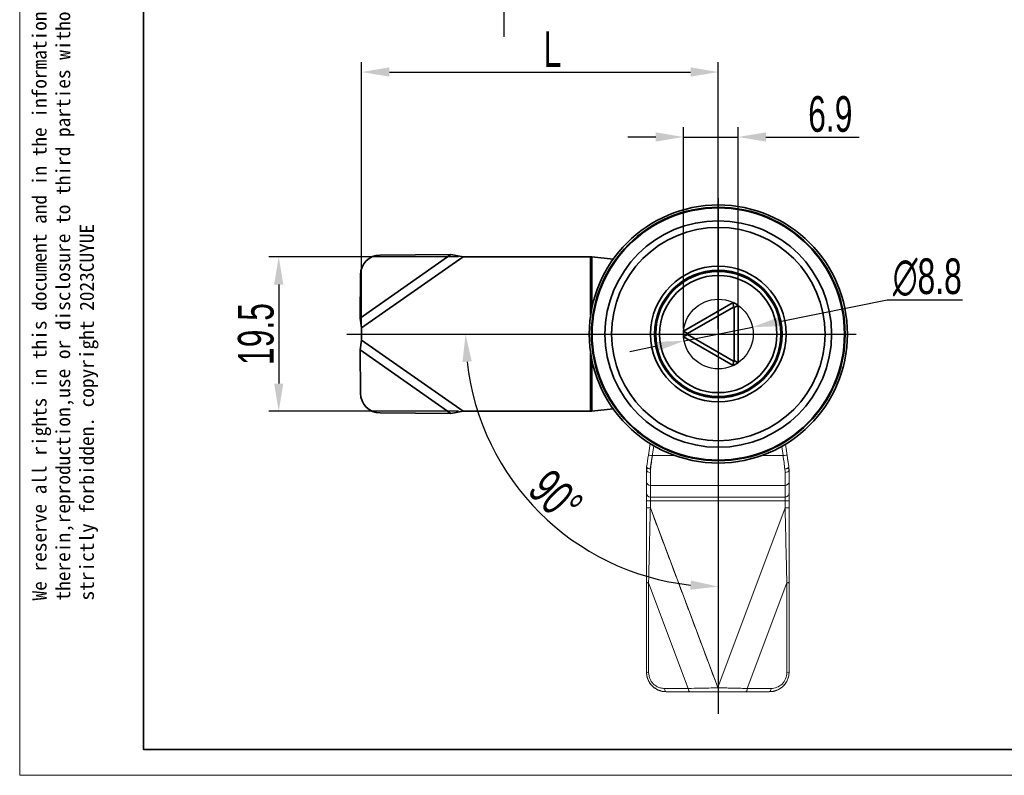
# Model space of a CAD drawing. Header units: millimetres. Extents: x 3087 to 3354, y 1301 to 1530.
# Tile 1 of 15: x 3087 to 3212, y 1301 to 1397. Entities that reach past the tile are written whole.
import ezdxf

# ---------------------------------------------------------------- set-up
doc = ezdxf.new("R2010")
doc.units = ezdxf.units.MM
doc.linetypes.add('CENTER', pattern=[10.16, 6.35, -1.27, 1.27, -1.27])
doc.linetypes.add('虚线', pattern=[2, 1, -1])
doc.layers.add('20', color=7, linetype='Continuous', true_color=0xffffff)
doc.layers.add('中心线层', color=1, linetype='CENTER')
for name, color, linetype, lineweight in [('尺寸线层', 3, 'Continuous', 18), ('标注层', 6, 'Continuous', 13), ('粗实线层', 7, 'Continuous', 35), ('细实线层', 3, 'Continuous', 18), ('虚线层', 6, '虚线', 18)]:
    doc.layers.add(name, color=color, linetype=linetype, lineweight=lineweight)
doc.styles.get("Standard").update_dxf_attribs({"font": 'arial.ttf'})
doc.styles.add('标准', font='txt', dxfattribs={"width": 0.667})
doc.dimstyles.new('对齐', dxfattribs={"dimtxt": 3, "dimasz": 2.5, "dimexe": 1.25, "dimexo": 0.625, "dimtad": 1, "dimdsep": 46, "dimtxsty": '标准', "dimcen": 2.5, "dimclrd": 3, "dimclre": 3, "dimclrt": 3, "dimadec": 0, "dimazin": 0, "dimtfac": 1, "dimtmove": 0, "dimatfit": 3, "dimfxl": 1, "dimarcsym": 0})
doc.dimstyles.new('水平', dxfattribs={"dimtxt": 3, "dimasz": 2.5, "dimexe": 1.25, "dimexo": 0.625, "dimtad": 1, "dimtih": 1, "dimtoh": 1, "dimdsep": 46, "dimtxsty": '标准', "dimcen": 2.5, "dimclrd": 3, "dimclre": 3, "dimclrt": 3, "dimadec": 0, "dimazin": 0, "dimtfac": 1, "dimtmove": 0, "dimatfit": 3, "dimfxl": 1, "dimarcsym": 0})

# ---------------------------------------------------------------- blocks, each defined once
blk = doc.blocks.new('*D23')
at = {"layer": 'Defpoints', "color": 0, "linetype": 'ByBlock', "transparency": 16777216}
for p in [(3143.32, 1366.63), (3120.04, 1347.13), (3143.32, 1347.13)]:
    blk.add_point(p, dxfattribs=at)
at = {"layer": '尺寸线层', "color": 3, "linetype": 'ByBlock', "lineweight": -2, "transparency": 16777216}
for p, q in [((3142.7, 1366.63), (3118.79, 1366.63)), ((3120.04, 1363.13), (3120.04, 1350.63)), ((3142.7, 1347.13), (3118.79, 1347.13))]:
    blk.add_line(p, q, dxfattribs=at)
at = {"layer": '尺寸线层', "color": 3, "linetype": 'ByBlock', "transparency": 16777216}
for points in [[(3119.46, 1363.13), (3120.62, 1363.13), (3120.04, 1366.63)], [(3119.46, 1350.63), (3120.62, 1350.63), (3120.04, 1347.13)]]:
    blk.add_solid(points, dxfattribs=at)
at = {"layer": '尺寸线层', "color": 3, "linetype": 'ByBlock', "transparency": 16777216, "insert": (3117.17, 1356.88), "char_height": 4.5, "attachment_point": 5, "rotation": 90, "style": '标准'}
blk.add_mtext('19.5', dxfattribs=at)
blk = doc.blocks.new('*D24')
at = {"layer": 'Defpoints', "color": 0, "linetype": 'ByBlock', "transparency": 16777216}
for p in [(3175.5, 1389.95), (3130.5, 1356.88), (3175.5, 1356.88)]:
    blk.add_point(p, dxfattribs=at)
at = {"layer": '尺寸线层', "color": 3, "linetype": 'ByBlock', "lineweight": -2, "transparency": 16777216}
for p, q in [((3130.5, 1357.51), (3130.5, 1391.2)), ((3175.5, 1357.51), (3175.5, 1391.2)), ((3134, 1389.95), (3172, 1389.95))]:
    blk.add_line(p, q, dxfattribs=at)
at = {"layer": '尺寸线层', "color": 3, "linetype": 'ByBlock', "transparency": 16777216}
for points in [[(3134, 1390.54), (3134, 1389.37), (3130.5, 1389.95)], [(3172, 1390.54), (3172, 1389.37), (3175.5, 1389.95)]]:
    blk.add_solid(points, dxfattribs=at)
at = {"layer": '尺寸线层', "color": 3, "linetype": 'ByBlock', "transparency": 16777216, "insert": (3154.57, 1392.83), "char_height": 4.5, "attachment_point": 5, "style": '标准'}
blk.add_mtext('L', dxfattribs=at)
blk = doc.blocks.new('*D26')
at = {"layer": 'Defpoints', "color": 0, "linetype": 'ByBlock', "transparency": 16777216}
for p in [(3175.5, 1374.01), (3128.61, 1356.88), (3192.89, 1356.88), (3147.89, 1340.94), (3175.5, 1308.93)]:
    blk.add_point(p, dxfattribs=at)
at = {"layer": '尺寸线层', "color": 3, "linetype": 'ByBlock', "lineweight": -2, "transparency": 16777216}
blk.add_arc((3175.5, 1356.88), 31.88, 186.2927, 263.7073, dxfattribs=at)
at = {"layer": '尺寸线层', "color": 3, "linetype": 'ByBlock', "transparency": 16777216}
for points in [[(3143.22, 1353.36), (3144.39, 1353.42), (3143.61, 1356.88)], [(3172.04, 1325.77), (3171.97, 1324.61), (3175.5, 1325)]]:
    blk.add_solid(points, dxfattribs=at)
at = {"layer": '尺寸线层', "color": 3, "linetype": 'ByBlock', "transparency": 16777216, "insert": (3154.99, 1336.37), "char_height": 4.5, "attachment_point": 5, "rotation": 315, "style": '标准'}
blk.add_mtext('90°', dxfattribs=at)
blk = doc.blocks.new('*D25')
at = {"layer": 'Defpoints', "color": 0, "linetype": 'ByBlock', "transparency": 16777216}
for p in [(3178, 1381.75), (3171.1, 1356.96), (3178, 1356.96)]:
    blk.add_point(p, dxfattribs=at)
at = {"layer": '标注层', "color": 3, "linetype": 'ByBlock', "lineweight": -2, "transparency": 16777216}
for p, q in [((3171.1, 1357.58), (3171.1, 1383)), ((3178, 1357.58), (3178, 1383)), ((3167.6, 1381.75), (3164.1, 1381.75)), ((3171.1, 1381.75), (3178, 1381.75)), ((3181.5, 1381.75), (3193.25, 1381.75))]:
    blk.add_line(p, q, dxfattribs=at)
at = {"layer": '标注层', "color": 3, "linetype": 'ByBlock', "transparency": 16777216}
for points in [[(3167.6, 1382.34), (3167.6, 1381.17), (3171.1, 1381.75)], [(3181.5, 1382.34), (3181.5, 1381.17), (3178, 1381.75)]]:
    blk.add_solid(points, dxfattribs=at)
at = {"layer": '标注层', "color": 3, "linetype": 'ByBlock', "transparency": 16777216, "insert": (3189.63, 1384.63), "char_height": 4.5, "attachment_point": 5, "style": '标准'}
blk.add_mtext('6.9', dxfattribs=at)
blk = doc.blocks.new('*D27')
at = {"color": 3, "linetype": 'ByBlock', "lineweight": -2, "transparency": 16777216}
for p, q in [((3196.79, 1361.16), (3183.24, 1358.44)), ((3206.32, 1361.16), (3196.79, 1361.16)), ((3171.18, 1356.02), (3179.81, 1357.75)), ((3167.75, 1355.33), (3164.32, 1354.64))]:
    blk.add_line(p, q, dxfattribs=at)
at = {"color": 3, "linetype": 'ByBlock', "transparency": 16777216}
for points in [[(3183.13, 1359.01), (3183.36, 1357.87), (3179.81, 1357.75)], [(3167.64, 1355.9), (3167.87, 1354.75), (3171.18, 1356.02)]]:
    blk.add_solid(points, dxfattribs=at)
at = {"layer": 'Defpoints', "color": 0, "linetype": 'ByBlock', "transparency": 16777216}
for p in [(3179.81, 1357.75), (3171.18, 1356.02)]:
    blk.add_point(p, dxfattribs=at)
at = {"color": 3, "linetype": 'ByBlock', "transparency": 16777216, "insert": (3201.87, 1364.03), "char_height": 4.5, "attachment_point": 5, "style": '标准'}
blk.add_mtext('∅8.8', dxfattribs=at)
blk = doc.blocks.new('*D17')
at = {"layer": 'Defpoints', "color": 0, "transparency": 16777216}
for p in [(3162.93, 1409.39), (3144.42, 1402.39), (3148.44, 1402.39)]:
    blk.add_point(p, dxfattribs=at)
at = {"layer": '尺寸线层', "color": 3, "lineweight": -2, "transparency": 16777216}
for p, q in [((3148.44, 1413.39), (3148.44, 1417.39)), ((3162.31, 1409.39), (3147.19, 1409.39)), ((3148.44, 1409.39), (3148.44, 1402.39)), ((3145.04, 1402.39), (3149.69, 1402.39)), ((3148.44, 1398.39), (3148.44, 1394.39))]:
    blk.add_line(p, q, dxfattribs=at)
at = {"layer": '尺寸线层', "color": 3, "transparency": 16777216}
for points in [[(3147.77, 1413.39), (3149.11, 1413.39), (3148.44, 1409.39)], [(3147.77, 1398.39), (3149.11, 1398.39), (3148.44, 1402.39)]]:
    blk.add_solid(points, dxfattribs=at)
at = {"layer": '尺寸线层', "color": 3, "transparency": 16777216, "insert": (3145.56, 1405.89), "char_height": 4.5, "attachment_point": 5, "rotation": 90, "style": '标准'}
blk.add_mtext('H', dxfattribs=at)

msp = doc.modelspace()

# ---------------------------------------------------------------- linework, layer by layer
at = {"layer": '20', "color": 0, "linetype": 'ByBlock'}
msp.add_line((3175.432, 1312.266), (3175.432, 1312.248), dxfattribs=at)
for centre, start_param, end_param in [((3166.923, 1325.548), 3.1415908, 4.2556159), ((3183.923, 1325.548), 5.169162, 6.2831886)]:
    msp.add_ellipse(centre, major_axis=(0.5, 0), ratio=0.1842885, start_param=start_param, end_param=end_param, dxfattribs=at)
at = {"layer": '中心线层', "linetype": 'ByBlock'}
for p, q in [((3175.499, 1374.015), (3175.499, 1308.931)), ((3128.613, 1356.882), (3192.889, 1356.882))]:
    msp.add_line(p, q, dxfattribs=at)
at = {"layer": '中心线层', "linetype": 'ByBlock', "ltscale": 0.5}
msp.add_circle((3175.499, 1356.882), 4.4, dxfattribs=at)
at = {"layer": '粗实线层', "linetype": 'ByBlock'}
for p, q in [((3130.302, 1358.893), (3141.756, 1366.914)), ((3130.499, 1357.653), (3143.323, 1366.632)), ((3132.846, 1366.85), (3141.756, 1366.914)), ((3143.323, 1366.632), (3141.756, 1366.914)), ((3143.323, 1366.632), (3159.391, 1366.632)), ((3159.391, 1366.632), (3159.553, 1366.616)), ((3159.391, 1366.632), (3159.391, 1359.309)), ((3159.553, 1366.616), (3162.235, 1366.338)), ((3159.553, 1360.211), (3159.553, 1366.616)), ((3130.341, 1364.357), (3130.302, 1358.893)), ((3171.113, 1357.237), (3177.384, 1360.858)), ((3177.398, 1360.288), (3171.599, 1356.94)), ((3177.384, 1360.858), (3177.398, 1360.288)), ((3177.499, 1360.23), (3177.999, 1360.503)), ((3177.999, 1360.503), (3177.999, 1353.262)), ((3177.499, 1353.534), (3177.499, 1360.23)), ((3130.302, 1358.893), (3130.499, 1357.653)), ((3130.499, 1357.653), (3130.499, 1356.112)), ((3171.113, 1357.237), (3171.599, 1356.94)), ((3171.113, 1356.528), (3171.599, 1356.824)), ((3177.384, 1352.907), (3171.113, 1356.528)), ((3171.599, 1356.824), (3177.398, 1353.476)), ((3130.499, 1356.112), (3130.302, 1354.872)), ((3130.499, 1356.112), (3143.323, 1347.132)), ((3130.302, 1354.872), (3141.756, 1346.851)), ((3130.302, 1354.872), (3130.341, 1349.407)), ((3159.391, 1354.455), (3159.391, 1347.132)), ((3159.553, 1347.149), (3159.553, 1353.554)), ((3177.398, 1353.476), (3177.384, 1352.907)), ((3177.499, 1353.534), (3177.999, 1353.262)), ((3132.846, 1346.915), (3141.756, 1346.851)), ((3141.756, 1346.851), (3143.323, 1347.132)), ((3143.323, 1347.132), (3159.391, 1347.132)), ((3159.553, 1347.149), (3159.391, 1347.132)), ((3162.235, 1347.427), (3159.553, 1347.149))]:
    msp.add_line(p, q, dxfattribs=at)
at = {"layer": '粗实线层'}
msp.add_lwpolyline([(3102.996, 1481.008), (3343.507, 1481.008), (3343.507, 1304.432), (3102.996, 1304.432)], close=True, dxfattribs=at)
at = {"layer": '粗实线层', "linetype": 'ByBlock'}
for radius in [16.289, 16, 15.916, 14.297, 13.465, 8.55, 8.05, 7.9, 7.4]:
    msp.add_circle((3175.499, 1356.882), radius, dxfattribs=at)
for centre, radius, start, end in [((3132.864, 1364.326), 2.523, 90.40233, 179.29983), ((3175.616, 1356.882), 8, 65.26927, 148.30332), ((3175.499, 1356.882), 4.4, 55.37646, 64.62354), ((3175.499, 1356.882), 3.9, 59.14811, 60.85189), ((3175.499, 1356.882), 4.4, 175.37646, 184.62354), ((3175.499, 1356.882), 3.9, 179.14811, 180.85189), ((3175.499, 1356.882), 4.4, 295.37646, 304.62354), ((3175.499, 1356.882), 3.9, 299.14811, 300.85189), ((3175.616, 1356.882), 8, 211.69668, 294.73073), ((3132.864, 1349.438), 2.523, 180.70017, 269.59767)]:
    msp.add_arc(centre, radius, start, end, dxfattribs=at)
at = {"layer": '细实线层'}
msp.add_lwpolyline([(3087.359, 1485.394), (3347.893, 1485.394), (3347.893, 1301.177), (3087.359, 1301.177)], close=True, dxfattribs=at)
at = {"layer": '虚线层', "linetype": 'ByBlock'}
for p, q in [((3166.68, 1341.607), (3166.898, 1343.049)), ((3183.962, 1342.965), (3184.344, 1340.431)), ((3166.92, 1339.845), (3167.361, 1342.771)), ((3183.498, 1342.693), (3183.672, 1341.533)), ((3167.175, 1341.533), (3170.047, 1341.533)), ((3180.95, 1341.533), (3183.672, 1341.533)), ((3166.423, 1339.68), (3166.423, 1338.244)), ((3166.923, 1339.415), (3166.923, 1337.774)), ((3183.923, 1337.774), (3183.923, 1339.415)), ((3184.423, 1338.244), (3184.423, 1339.68)), ((3166.423, 1338.244), (3166.423, 1336.774)), ((3184.423, 1336.774), (3184.423, 1338.244)), ((3166.423, 1336.774), (3166.423, 1335.834)), ((3183.923, 1337.774), (3166.923, 1337.774)), ((3166.923, 1337.774), (3166.923, 1336.304)), ((3183.923, 1336.304), (3183.923, 1337.774)), ((3184.423, 1335.834), (3184.423, 1336.774)), ((3166.423, 1334.939), (3166.423, 1335.834)), ((3166.923, 1335.834), (3166.423, 1335.834)), ((3166.923, 1336.304), (3166.923, 1335.834)), ((3166.923, 1336.304), (3183.923, 1336.304)), ((3183.923, 1335.834), (3166.923, 1335.834)), ((3166.923, 1335.834), (3166.924, 1334.939)), ((3183.923, 1335.834), (3183.923, 1336.304)), ((3183.923, 1334.939), (3183.923, 1335.834)), ((3184.423, 1335.834), (3183.923, 1335.834)), ((3184.423, 1335.834), (3184.423, 1334.939)), ((3166.923, 1334.939), (3166.423, 1334.939)), ((3175.423, 1312.273), (3166.923, 1334.939)), ((3183.924, 1334.939), (3175.423, 1312.273)), ((3184.423, 1334.939), (3183.924, 1334.939)), ((3166.423, 1325.548), (3166.423, 1314.232)), ((3166.703, 1325.466), (3171.697, 1312.149)), ((3166.703, 1325.466), (3166.703, 1314.149)), ((3179.15, 1312.149), (3184.144, 1325.466)), ((3184.144, 1325.466), (3184.144, 1314.149)), ((3184.423, 1314.232), (3184.423, 1325.548)), ((3171.706, 1312.143), (3168.712, 1312.143)), ((3179.159, 1312.143), (3182.153, 1312.143)), ((3168.932, 1311.725), (3171.926, 1311.725)), ((3178.939, 1311.725), (3181.932, 1311.725))]:
    msp.add_line(p, q, dxfattribs=at)
for centre, major_axis, ratio, start_param, end_param in [((3166.68, 1341.606), (0.532, 3.531), 0.0000343, 1.5705317, 2.0030219), ((3184.167, 1341.607), (0.533, -3.534), 0.0000088, 1.1387701, 1.5709007), ((3166.923, 1339.68), (0.5, 0), 0.5293795, 3.1415926, 4.712389), ((3183.923, 1339.68), (0.5, 0), 0.5293794, 4.712389, 6.2831853), ((3166.923, 1338.244), (0.5, 0), 0.9396926, 3.1415927, 4.712389), ((3183.923, 1338.244), (0.5, 0), 0.9396926, 4.712389, 6.2831853), ((3166.923, 1336.774), (-0.5, 0), 0.9396926, 0, 1.5707963), ((3183.923, 1336.774), (-0.5, 0), 0.9396926, 1.5707963, 3.1415927), ((3168.932, 1312.225), (0, 0.5), 0.4472136, 1.7369552, 3.1415926), ((3171.926, 1312.225), (0, -0.5), 0.4472136, 4.8785479, 6.2831853), ((3178.939, 1312.225), (0, 0.5), 0.4472136, 3.1415927, 4.5462301), ((3181.932, 1312.225), (0, -0.5), 0.4472136, 0, 1.4046375)]:
    msp.add_ellipse(centre, major_axis=major_axis, ratio=ratio, start_param=start_param, end_param=end_param, dxfattribs=at)
for points, degree in [([(3166.68, 1341.607), (3166.68, 1341.607), (3166.916, 1341.572), (3167.175, 1341.533)], 3), ([(3183.672, 1341.533), (3183.931, 1341.572), (3184.167, 1341.607), (3184.167, 1341.607)], 3), ([(3166.951, 1339.841), (3167.02, 1340.369), (3167.097, 1340.951), (3167.175, 1341.533)], 3), ([(3183.672, 1341.533), (3183.75, 1340.951), (3183.827, 1340.369), (3183.896, 1339.841)], 3), ([(3166.457, 1340.127), (3166.453, 1340.1), (3166.463, 1340.072), (3166.485, 1340.045)], 3), ([(3166.483, 1340.045), (3166.455, 1339.585)], 1), ([(3166.485, 1340.045), (3166.551, 1339.959), (3166.725, 1339.875), (3166.92, 1339.845)], 3), ([(3166.92, 1339.845), (3166.931, 1339.844), (3166.941, 1339.842), (3166.951, 1339.841)], 3), ([(3183.896, 1339.841), (3183.905, 1339.842), (3183.915, 1339.843), (3183.925, 1339.845)], 3), ([(3184.393, 1339.586), (3184.365, 1340.046)], 1), ([(3184.39, 1340.127), (3184.397, 1340.077), (3184.41, 1339.978), (3184.421, 1339.829), (3184.423, 1339.729), (3184.423, 1339.68)], 3), ([(3166.923, 1334.939), (3175.439, 1312.231)], 1), ([(3166.432, 1314.225), (3166.432, 1314.191), (3166.545, 1314.158), (3166.712, 1314.143)], 3), ([(3168.712, 1312.143), (3168.536, 1312.147), (3168.207, 1312.189), (3167.794, 1312.349), (3167.404, 1312.606), (3167.097, 1312.936), (3166.876, 1313.311), (3166.741, 1313.725), (3166.712, 1314.002), (3166.712, 1314.143)], 3), ([(3184.153, 1314.143), (3184.319, 1314.158), (3184.432, 1314.191), (3184.432, 1314.225)], 3), ([(3167.955, 1311.941), (3168.387, 1311.714), (3168.878, 1311.754)], 2), ([(3181.986, 1311.754), (3182.478, 1311.714), (3182.912, 1311.942)], 2), ([(3171.926, 1311.725), (3172.283, 1311.725), (3173.019, 1311.725), (3174.206, 1311.725), (3175.018, 1311.725), (3175.432, 1311.725)], 3), ([(3175.432, 1311.725), (3175.847, 1311.725), (3176.659, 1311.725), (3177.845, 1311.725), (3178.581, 1311.725), (3178.939, 1311.725)], 3)]:
    msp.add_open_spline(points, degree=degree, dxfattribs=at)
for points, knots in [([(3166.423, 1339.68), (3166.423, 1339.729), (3166.426, 1339.829), (3166.437, 1339.978), (3166.45, 1340.077), (3166.457, 1340.127)], [0, 0, 0, 0, 0.333341, 0.666682, 1, 1, 1, 1]), ([(3166.923, 1339.415), (3166.923, 1339.45), (3166.925, 1339.557), (3166.934, 1339.699), (3166.947, 1339.807), (3166.951, 1339.841)], [0, 0, 0, 0, 0.2569186, 0.7644054, 1, 1, 1, 1]), ([(3183.896, 1339.841), (3183.9, 1339.807), (3183.913, 1339.699), (3183.922, 1339.557), (3183.923, 1339.45), (3183.923, 1339.415)], [0, 0, 0, 0, 0.2354829, 0.7429607, 1, 1, 1, 1]), ([(3166.423, 1334.939), (3166.423, 1334.363), (3166.423, 1332.789), (3166.424, 1330.433), (3166.423, 1327.876), (3166.423, 1326.325), (3166.423, 1325.548)], [0, 0, 0, 0, 0.1832759, 0.4999153, 0.7497715, 1, 1, 1, 1]), ([(3166.923, 1334.939), (3166.904, 1334.106), (3166.866, 1332.456), (3166.808, 1329.993), (3166.754, 1327.664), (3166.719, 1326.163), (3166.703, 1325.466)], [0, 0, 0, 0, 0.2623429, 0.5194311, 0.7770152, 1, 1, 1, 1]), ([(3184.144, 1325.466), (3184.128, 1326.163), (3184.093, 1327.665), (3184.041, 1329.861), (3183.986, 1332.323), (3183.947, 1333.972), (3183.923, 1334.939)], [0, 0, 0, 0, 0.2230298, 0.4806515, 0.6956527, 1, 1, 1, 1]), ([(3184.423, 1325.548), (3184.423, 1326.325), (3184.423, 1327.876), (3184.423, 1329.989), (3184.423, 1331.767), (3184.423, 1333.103), (3184.423, 1334.126), (3184.423, 1334.703), (3184.423, 1334.939)], [0, 0, 0, 0, 0.2501773, 0.5000084, 0.6749405, 0.8165764, 0.9249509, 1, 1, 1, 1]), ([(3166.432, 1314.225), (3166.451, 1313.996), (3166.489, 1313.516), (3166.817, 1312.82), (3167.36, 1312.227), (3168.098, 1311.807), (3168.649, 1311.753), (3168.932, 1311.725)], [0, 0, 0, 0, 0.1724195, 0.3594941, 0.5602747, 0.7738204, 1, 1, 1, 1]), ([(3166.441, 1314.231), (3166.439, 1314.065), (3166.469, 1313.736), (3166.616, 1313.249), (3166.86, 1312.803), (3167.184, 1312.422), (3167.556, 1312.129), (3167.822, 1311.994), (3167.955, 1311.941)], [0, 0, 0, 0, 0.1691552, 0.3392591, 0.5096076, 0.6794434, 0.8482823, 1, 1, 1, 1]), ([(3184.432, 1314.225), (3184.416, 1314.01), (3184.384, 1313.58), (3184.126, 1312.972), (3183.676, 1312.377), (3182.933, 1311.845), (3182.283, 1311.767), (3181.932, 1311.725)], [0, 0, 0, 0, 0.1619017, 0.3226927, 0.4842644, 0.7211607, 1, 1, 1, 1]), ([(3184.153, 1314.143), (3184.153, 1313.876), (3184.043, 1313.334), (3183.411, 1312.429), (3182.644, 1312.143), (3182.153, 1312.143)], [0, 0, 0, 0, 0.25, 0.5, 1, 1, 1, 1]), ([(3182.912, 1311.942), (3183.043, 1311.994), (3183.309, 1312.129), (3183.681, 1312.422), (3184.005, 1312.803), (3184.249, 1313.249), (3184.396, 1313.736), (3184.426, 1314.065), (3184.423, 1314.232)], [0, 0, 0, 0, 0.1509901, 0.3199689, 0.4899491, 0.6604452, 0.8306978, 1, 1, 1, 1]), ([(3171.706, 1312.143), (3172.2, 1312.153), (3173.384, 1312.176), (3174.678, 1312.207), (3175.432, 1312.225)], [0, 0, 0, 0, 0.4178344, 1, 1, 1, 1]), ([(3175.432, 1312.225), (3175.808, 1312.217), (3176.457, 1312.202), (3177.426, 1312.181), (3178.303, 1312.162), (3178.884, 1312.149), (3179.159, 1312.143)], [0, 0, 0, 0, 0.2919381, 0.5029209, 0.7650172, 1, 1, 1, 1])]:
    msp.add_open_spline(points, degree=3, knots=knots, dxfattribs=at)
msp.add_rational_spline([(3184.39, 1340.127), (3184.408, 1340.006), (3184.217, 1339.888), (3183.925, 1339.845)], [1.18731225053, 0.947555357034, 0.937962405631, 1.15853339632], degree=3, dxfattribs=at)

# ---------------------------------------------------------------- texts
at = {"layer": '粗实线层', "color": 3, "insert": (3088.95, 1323.241), "char_height": 1.791809, "width": 105.26883, "attachment_point": 1, "rotation": 90}
msp.add_mtext('{\\fSimHei|b0|i0|c134|p49;We reserve all rights in this document and in the information contained therein,reproduction,use or disclosure to third parties without express authority is strictly forbidden. copyright 2023CUYUE}', dxfattribs=at)

# ---------------------------------------------------------------- dimensions: what is measured, and where the dimension line sits
at = {"linetype": 'ByBlock'}
dim = msp.add_diameter_dim_2p(p1=(3171.185, 1356.016), p2=(3179.812, 1357.749), dimstyle='水平', override={"dimtxt": 4.5, "dimasz": 3.5}, dxfattribs=at)
dim.commit()
dim.dimension.update_dxf_attribs({"geometry": '*D27', "text_midpoint": (3196.79, 1361.159), "dimtype": 163})
at = {"layer": '尺寸线层'}
dim = msp.add_linear_dim(base=(3148.439, 1402.394), p1=(3162.932, 1409.394), p2=(3144.418, 1402.394), angle=90, text='H', dimstyle='对齐', override={"dimtxt": 4.5, "dimasz": 4}, dxfattribs=at)
dim.commit()
dim.dimension.update_dxf_attribs({"geometry": '*D17', "text_midpoint": (3145.564, 1405.894)})
at = {"layer": '尺寸线层', "linetype": 'ByBlock'}
dim = msp.add_linear_dim(base=(3175.499, 1389.954), p1=(3130.499, 1356.882), p2=(3175.499, 1356.882), text='L', dimstyle='对齐', override={"dimtxt": 4.5, "dimasz": 3.5}, dxfattribs=at)
dim.commit()
dim.dimension.update_dxf_attribs({"geometry": '*D24', "text_midpoint": (3154.566, 1389.954), "dimtype": 160})
dim = msp.add_angular_dim_2l(base=(3147.887, 1340.94), line1=((3128.613, 1356.882), (3192.889, 1356.882)), line2=((3175.499, 1374.015), (3175.499, 1308.931)), dimstyle='对齐', override={"dimtxt": 4.5, "dimasz": 3.5}, dxfattribs=at)
dim.commit()
dim.dimension.update_dxf_attribs({"geometry": '*D26', "text_midpoint": (3154.986, 1336.37)})
dim = msp.add_linear_dim(base=(3120.041, 1347.132), p1=(3143.323, 1366.632), p2=(3143.323, 1347.132), angle=90, text='19.5', dimstyle='对齐', override={"dimtxt": 4.5, "dimasz": 3.5}, dxfattribs=at)
dim.commit()
dim.dimension.update_dxf_attribs({"geometry": '*D23', "text_midpoint": (3117.166, 1356.882)})
at = {"layer": '标注层', "linetype": 'ByBlock'}
dim = msp.add_linear_dim(base=(3177.999, 1381.755), p1=(3171.099, 1356.957), p2=(3177.999, 1356.957), dimstyle='对齐', override={"dimtxt": 4.5, "dimasz": 3.5}, dxfattribs=at)
dim.commit()
dim.dimension.update_dxf_attribs({"geometry": '*D25', "text_midpoint": (3189.625, 1381.755), "dimtype": 160})

doc.saveas('drawing.dxf')
